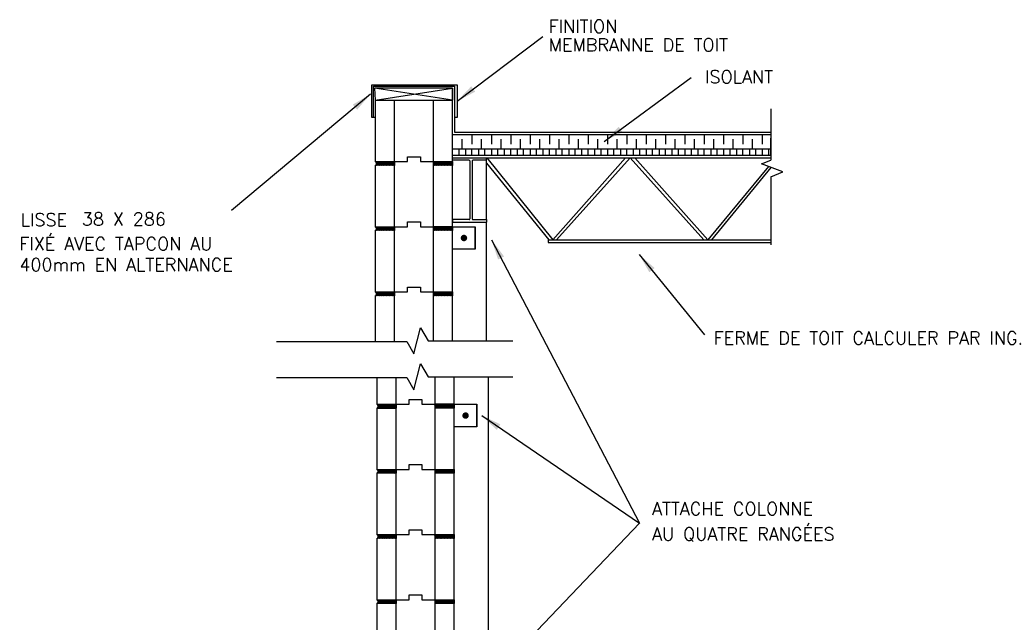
# Model space of a CAD drawing. Extents: x 3110 to 32552, y 39 to 6396.
# Tile 8 of 9: x 25741 to 28793, y 2426 to 4294. Entities that reach past the tile are written whole.
import ezdxf

# ---------------------------------------------------------------- set-up
doc = ezdxf.new("R2010")
doc.units = 0
doc.layers.get('0').update_dxf_attribs({"linetype": 'CONTINUOUS'})
for name, color, linetype in [('ACIER', 6, 'CONTINUOUS'), ('BOIS', 2, 'CONTINUOUS'), ('DIVISION', 211, 'CONTINUOUS'), ('FINITION', 5, 'CONTINUOUS'), ('ISOBLOC', 3, 'CONTINUOUS'), ('ISOLANT', 9, 'CONTINUOUS'), ('MEMBRANNE TOIT', 130, 'CONTINUOUS'), ('MORTIER', 8, 'CONTINUOUS'), ('SPECIFICATION', 1, 'CONTINUOUS')]:
    doc.layers.add(name, color=color, linetype=linetype)
doc.styles.add('ROMANS', font='romans')
doc.dimstyles.new('TGC', dxfattribs={"dimtxt": 2, "dimasz": 3, "dimexe": 2.5, "dimexo": 2.5, "dimgap": 1, "dimtad": 2, "dimdec": 0, "dimzin": 9, "dimtxsty": 'ROMANS', "dimblk": 'OBLIQUE', "dimcen": 1, "dimdle": 1.5, "dimclrd": 1, "dimclre": 1, "dimclrt": 1, "dimaunit": 1, "dimadec": 4, "dimazin": 0, "dimtfac": 1, "dimtdec": 0, "dimtmove": 0, "dimatfit": 3, "dimfxl": 1, "dimtzin": 0, "dimarcsym": 0})

# ---------------------------------------------------------------- blocks, each defined once
blk = doc.blocks.new('_Oblique')
at = {"color": 0, "linetype": 'ByBlock', "lineweight": -2}
blk.add_line((-0.5, -0.5), (0.5, 0.5), dxfattribs=at)

msp = doc.modelspace()

# ---------------------------------------------------------------- hatches: boundary and pattern name
at = {"layer": 'MORTIER'}
h = msp.add_hatch(dxfattribs=at)
h.set_pattern_fill('STEEL', color=256, style=0)
h.set_pattern_definition([(45, (22839.0332, 2147.564), (-2.245064, 2.245064), []), (45, (22839.0332, 2149.1516), (-2.245064, 2.245064), [])])
h.paths.add_polyline_path([(27083, 3842.6), (27083, 3854.6), (27023, 3854.6), (27023, 3842.6)])
h.paths.add_polyline_path([(26843, 3854.6, -0.746287), (26843, 3842.6), (26903, 3842.6), (26903, 3854.6)])
h = msp.add_hatch(dxfattribs=at)
h.set_pattern_fill('STEEL', color=256, style=0)
h.set_pattern_definition([(45, (22839.0332, 1945.564), (-2.245064, 2.245064), []), (45, (22839.0332, 1947.1516), (-2.245064, 2.245064), [])])
h.paths.add_polyline_path([(27083, 3640.6), (27083, 3652.6), (27023, 3652.6), (27023, 3640.6)])
h.paths.add_polyline_path([(26843, 3652.6, -0.746287), (26843, 3640.6), (26903, 3640.6), (26903, 3652.6)])
h = msp.add_hatch(dxfattribs=at)
h.set_pattern_fill('STEEL', color=256, style=0)
h.set_pattern_definition([(45, (22839.0332, 1743.564), (-2.245064, 2.245064), []), (45, (22839.0332, 1745.1516), (-2.245064, 2.245064), [])])
h.paths.add_polyline_path([(27083, 3438.6), (27083, 3450.6), (27023, 3450.6), (27023, 3438.6)])
h.paths.add_polyline_path([(26843, 3450.6, -0.746287), (26843, 3438.6), (26903, 3438.6), (26903, 3450.6)])
h = msp.add_hatch(dxfattribs=at)
h.set_pattern_fill('STEEL', color=256, style=0)
h.set_pattern_definition([(45, (22844.0043, 1395.1165), (-2.245064, 2.245064), []), (45, (22844.0043, 1396.704), (-2.245064, 2.245064), [])])
h.paths.add_polyline_path([(27087.9, 3090.1), (27087.9, 3102.1), (27027.9, 3102.1), (27027.9, 3090.1)])
h.paths.add_polyline_path([(26847.9, 3102.1, -0.746287), (26847.9, 3090.1), (26907.9, 3090.1), (26907.9, 3102.1)])
h = msp.add_hatch(dxfattribs=at)
h.set_pattern_fill('STEEL', color=256, style=0)
h.set_pattern_definition([(45, (22844.0043, 1193.1165), (-2.245064, 2.245064), []), (45, (22844.0043, 1194.704), (-2.245064, 2.245064), [])])
h.paths.add_polyline_path([(27087.9, 2888.1), (27087.9, 2900.1), (27027.9, 2900.1), (27027.9, 2888.1)])
h.paths.add_polyline_path([(26847.9, 2900.1, -0.746287), (26847.9, 2888.1), (26907.9, 2888.1), (26907.9, 2900.1)])
h = msp.add_hatch(dxfattribs=at)
h.set_pattern_fill('STEEL', color=256, style=0)
h.set_pattern_definition([(45, (22844.0043, 991.1165), (-2.245064, 2.245064), []), (45, (22844.0043, 992.704), (-2.245064, 2.245064), [])])
h.paths.add_polyline_path([(27087.9, 2686.1), (27087.9, 2698.1), (27027.9, 2698.1), (27027.9, 2686.1)])
h.paths.add_polyline_path([(26847.9, 2698.1, -0.746287), (26847.9, 2686.1), (26907.9, 2686.1), (26907.9, 2698.1)])
h = msp.add_hatch(dxfattribs=at)
h.set_pattern_fill('STEEL', color=256, style=0)
h.set_pattern_definition([(45, (22844.0043, 789.1165), (-2.245064, 2.245064), []), (45, (22844.0043, 790.704), (-2.245064, 2.245064), [])])
h.paths.add_polyline_path([(27087.9, 2484.1), (27087.9, 2496.1), (27027.9, 2496.1), (27027.9, 2484.1)])
h.paths.add_polyline_path([(26847.9, 2496.1, -0.746287), (26847.9, 2484.1), (26907.9, 2484.1), (26907.9, 2496.1)])

# ---------------------------------------------------------------- linework, layer by layer
at = {"layer": 'ACIER'}
for p, q in [((28069.6, 3874.3), (28069.6, 3926.7)), ((27083, 3893.8), (28069.6, 3893.8)), ((27103, 3874.3), (27103, 3893.8)), ((27103, 3893.8), (27123, 3893.8)), ((27123, 3893.8), (27123, 3874.3)), ((27143, 3874.3), (27143, 3893.8)), ((27143, 3874.3), (27143, 3893.8)), ((27163, 3893.8), (27163, 3874.3)), ((27183, 3874.3), (27183, 3893.8)), ((27183, 3874.3), (27183, 3893.8)), ((27203, 3893.8), (27203, 3874.3)), ((27223, 3874.3), (27223, 3893.8)), ((27223, 3874.3), (27223, 3893.8)), ((27243, 3893.8), (27243, 3874.3)), ((27263, 3874.3), (27263, 3893.8)), ((27263, 3874.3), (27263, 3893.8)), ((27283, 3893.8), (27283, 3874.3)), ((27303, 3874.3), (27303, 3893.8)), ((27303, 3874.3), (27303, 3893.8)), ((27323, 3893.8), (27323, 3874.3)), ((27343, 3874.3), (27343, 3893.8)), ((27343, 3874.3), (27343, 3893.8)), ((27363, 3893.8), (27363, 3874.3)), ((27383, 3874.3), (27383, 3893.8)), ((27383, 3874.3), (27383, 3893.8)), ((27403, 3893.8), (27403, 3874.3)), ((27423, 3874.3), (27423, 3893.8)), ((27423, 3874.3), (27423, 3893.8)), ((27443, 3893.8), (27443, 3874.3)), ((27463, 3874.3), (27463, 3893.8)), ((27463, 3874.3), (27463, 3893.8)), ((27483, 3893.8), (27483, 3874.3)), ((27503, 3874.3), (27503, 3893.8)), ((27503, 3874.3), (27503, 3893.8)), ((27523, 3893.8), (27523, 3874.3)), ((27543, 3874.3), (27543, 3893.8)), ((27543, 3874.3), (27543, 3893.8)), ((27563, 3893.8), (27563, 3874.3)), ((27583, 3874.3), (27583, 3893.8)), ((27583, 3874.3), (27583, 3893.8)), ((27603, 3893.8), (27603, 3874.3)), ((27623, 3874.3), (27623, 3893.8)), ((27623, 3874.3), (27623, 3893.8)), ((27643, 3893.8), (27643, 3874.3)), ((27663, 3874.3), (27663, 3893.8)), ((27663, 3874.3), (27663, 3893.8)), ((27683, 3893.8), (27683, 3874.3)), ((27703, 3874.3), (27703, 3893.8)), ((27703, 3874.3), (27703, 3893.8)), ((27723, 3893.8), (27723, 3874.3)), ((27743, 3874.3), (27743, 3893.8)), ((27743, 3874.3), (27743, 3893.8)), ((27763, 3893.8), (27763, 3874.3)), ((27783, 3874.3), (27783, 3893.8)), ((27783, 3874.3), (27783, 3893.8)), ((27803, 3893.8), (27803, 3874.3)), ((27823, 3874.3), (27823, 3893.8)), ((27823, 3874.3), (27823, 3893.8)), ((27843, 3893.8), (27843, 3874.3)), ((27863, 3874.3), (27863, 3893.8)), ((27863, 3874.3), (27863, 3893.8)), ((27883, 3893.8), (27883, 3874.3)), ((27903, 3874.3), (27903, 3893.8)), ((27903, 3874.3), (27903, 3893.8)), ((27923, 3893.8), (27923, 3874.3)), ((27943, 3874.3), (27943, 3893.8)), ((27943, 3874.3), (27943, 3893.8)), ((27963, 3893.8), (27963, 3874.3)), ((27983, 3874.3), (27983, 3893.8)), ((27983, 3874.3), (27983, 3893.8)), ((28003, 3893.8), (28003, 3874.3)), ((28023, 3874.3), (28023, 3893.8)), ((28023, 3874.3), (28023, 3893.8)), ((28043, 3893.8), (28043, 3874.3)), ((28063, 3874.3), (28063, 3893.8)), ((27083, 3874.3), (28069.6, 3874.3)), ((27083, 3866.1), (27175, 3866.1)), ((27083, 3866.1), (28069.6, 3866.1)), ((27133.9, 3858.4), (27083, 3858.4)), ((27123, 3874.3), (27143, 3874.3)), ((27135.9, 3856.4), (27135.9, 3676.7)), ((27143.9, 3856.4), (27143.9, 3676.7)), ((27188.3, 3858.4), (27145.9, 3858.4)), ((27188.3, 3674.7), (27188.3, 3866.1)), ((27188.3, 3849.8), (27381.5, 3611.9)), ((27189.2, 3866.1), (27393.4, 3611.9)), ((27619.3, 3866.1), (27393.4, 3611.9)), ((27633.5, 3866.1), (27405.3, 3611.9)), ((27633.5, 3866.1), (27861.8, 3611.9)), ((27647.8, 3866.1), (27873.7, 3611.9)), ((28061.9, 3839.5), (27873.7, 3611.9)), ((28069.6, 3836.2), (27885.5, 3611.9)), ((27133.9, 3674.7), (27083, 3674.7)), ((27083, 3674.7), (27083, 3666.7)), ((27083, 3666.7), (27188, 3666.7)), ((27145.9, 3674.7), (27188, 3674.7)), ((27175, 3666.7), (27175, 3665.5)), ((27188, 3674.7), (27188, 3666.7)), ((27188.3, 3298.9), (27188.3, 3665.5)), ((27083, 3652.6), (27023, 3652.6)), ((27023, 3652.6), (27023, 3622.8)), ((27083, 3652.6), (27153.3, 3652.6)), ((27083, 3582.6), (27083, 3652.6)), ((27153.3, 3652.6), (27153.3, 3582.6)), ((27153.3, 3582.6), (27153.3, 3652.6)), ((27379.1, 3611.9), (28069.6, 3611.9)), ((27379.1, 3611.9), (27379.1, 3603.9)), ((27379.1, 3603.9), (28069.6, 3603.9)), ((27153.3, 3582.6), (27083, 3582.6)), ((27193.2, 3187.1), (27193.2, 1486.1)), ((27087.9, 3102.1), (27027.9, 3102.1)), ((27027.9, 3102.1), (27027.9, 3072.3)), ((27087.9, 3102.1), (27158.2, 3102.1)), ((27087.9, 3032.1), (27087.9, 3102.1)), ((27158.2, 3102.1), (27158.2, 3032.1)), ((27158.2, 3102.1), (27158.2, 3032.1)), ((27158.2, 3032.1), (27158.2, 3102.1)), ((27158.2, 3032.1), (27087.9, 3032.1))]:
    msp.add_line(p, q, dxfattribs=at)
at = {"layer": 'ACIER', "const_width": 10}
for points in [[(27113.1, 3617.6, 1), (27123.1, 3617.6, 1)], [(27118.1, 3067.1, 1), (27128.1, 3067.1, 1)]]:
    msp.add_lwpolyline(points, format="xyb", close=True, dxfattribs=at)
at = {"layer": 'ACIER'}
for centre, start, end in [((27133.9, 3856.4), 0, 90), ((27145.9, 3856.4), 90, 180), ((27133.9, 3676.7), 270, 0), ((27145.9, 3676.7), 180, 270)]:
    msp.add_arc(centre, 2, start, end, dxfattribs=at)
at = {"layer": 'BOIS'}
for p, q in [((27083, 4082.6), (26841.2, 4082.6)), ((26841.2, 4082.6), (26843, 4044.6)), ((27083, 4044.6), (26841.2, 4082.6)), ((26843, 4044.6), (27083, 4082.6)), ((27083, 4044.6), (27083, 4082.6)), ((27083, 4082.6), (27083, 4044.6)), ((26843, 4044.6), (27083, 4044.6))]:
    msp.add_line(p, q, dxfattribs=at)
at = {"layer": 'DIVISION'}
for p, q in [((28069.6, 4017.6), (28069.6, 3859.4)), ((28040.5, 3847.6), (28069.6, 3859.4)), ((28106.8, 3822.6), (28040.5, 3847.6)), ((28069.6, 3836.7), (28069.6, 3836.2)), ((28069.6, 3807.2), (28106.8, 3822.6)), ((28069.6, 3807.2), (28069.6, 3596.9)), ((26962.3, 3259), (26983.7, 3338.8)), ((26983.7, 3338.8), (27006.7, 3298.9)), ((27006.7, 3298.9), (27269.4, 3298.9)), ((26537.4, 3296.5), (26940.6, 3296.5)), ((26537.4, 3296.5), (26940.6, 3296.5)), ((26940.6, 3296.5), (26962.3, 3259)), ((26962.3, 3147.2), (26983.7, 3227)), ((26983.7, 3227), (27006.7, 3187.1)), ((26537.4, 3184.7), (26940.6, 3184.7)), ((26537.4, 3184.7), (26940.6, 3184.7)), ((26940.6, 3184.7), (26962.3, 3147.2)), ((27006.7, 3187.1), (27269.4, 3187.1))]:
    msp.add_line(p, q, dxfattribs=at)
at = {"layer": 'FINITION'}
for p, q in [((26832.4, 3991.2), (26832.4, 4092)), ((26832.4, 4092), (27096.7, 4092)), ((27096.7, 4092), (27096.7, 3991.2)), ((26843, 3991.2), (26832.4, 3991.2)), ((27096.7, 3991.2), (27089.1, 3991.2))]:
    msp.add_line(p, q, dxfattribs=at)
at = {"layer": 'ISOBLOC'}
for p, q in [((26843, 4044.6), (26843, 3854.6)), ((26903, 3854.6), (26903, 4044.6)), ((27023, 4044.6), (27023, 3854.6)), ((27083, 3854.6), (27083, 4044.6)), ((26843, 3854.6), (26903, 3854.6)), ((26903, 3854.6), (26943, 3854.6)), ((26903, 3854.6), (26903, 3842.6)), ((26903, 3854.6), (26943, 3854.6)), ((26943, 3854.6), (26943, 3869.6)), ((26943, 3869.6), (26983, 3869.6)), ((26943, 3854.6), (26943, 3869.6)), ((26943, 3869.6), (26983, 3869.6)), ((26983, 3869.6), (26983, 3854.6)), ((26983, 3869.6), (26983, 3854.6)), ((26983, 3854.6), (27023, 3854.6)), ((26983, 3854.6), (27023, 3854.6)), ((27023, 3854.6), (27023, 3842.6)), ((27023, 3854.6), (27083, 3854.6)), ((26843, 3842.6), (26843, 3652.6)), ((26903, 3652.6), (26903, 3842.6)), ((27023, 3842.6), (27023, 3652.6)), ((27083, 3652.6), (27083, 3842.6)), ((26943, 3652.6), (26943, 3667.6)), ((26943, 3667.6), (26983, 3667.6)), ((26943, 3652.6), (26943, 3667.6)), ((26943, 3667.6), (26983, 3667.6)), ((26983, 3667.6), (26983, 3652.6)), ((26983, 3667.6), (26983, 3652.6)), ((26843, 3652.6), (26903, 3652.6)), ((26843, 3640.6), (26843, 3450.6)), ((26903, 3652.6), (26943, 3652.6)), ((26903, 3652.6), (26903, 3640.6)), ((26903, 3652.6), (26943, 3652.6)), ((26903, 3450.6), (26903, 3640.6)), ((26983, 3652.6), (27023, 3652.6)), ((26983, 3652.6), (27023, 3652.6)), ((27023, 3652.6), (27023, 3640.6)), ((27023, 3652.6), (27083, 3652.6)), ((27023, 3640.6), (27023, 3450.6)), ((27083, 3450.6), (27083, 3640.6)), ((26843, 3450.6), (26903, 3450.6)), ((26903, 3450.6), (26943, 3450.6)), ((26903, 3450.6), (26903, 3438.6)), ((26903, 3450.6), (26943, 3450.6)), ((26943, 3450.6), (26943, 3465.6)), ((26943, 3465.6), (26983, 3465.6)), ((26943, 3450.6), (26943, 3465.6)), ((26943, 3465.6), (26983, 3465.6)), ((26983, 3465.6), (26983, 3450.6)), ((26983, 3465.6), (26983, 3450.6)), ((26983, 3450.6), (27023, 3450.6)), ((26983, 3450.6), (27023, 3450.6)), ((27023, 3450.6), (27023, 3438.6)), ((27023, 3450.6), (27083, 3450.6)), ((26843, 3438.6), (26843, 3296.5)), ((26903, 3296.5), (26903, 3438.6)), ((27023, 3438.6), (27023, 3298.9)), ((27083, 3298.9), (27083, 3438.6)), ((26847.9, 3184.7), (26847.9, 3102.1)), ((26907.9, 3102.1), (26907.9, 3184.7)), ((27027.9, 3187.1), (27027.9, 3102.1)), ((27087.9, 3102.1), (27087.9, 3187.1)), ((26947.9, 3102.1), (26947.9, 3117.1)), ((26947.9, 3117.1), (26987.9, 3117.1)), ((26947.9, 3102.1), (26947.9, 3117.1)), ((26947.9, 3117.1), (26987.9, 3117.1)), ((26947.9, 3102.1), (26947.9, 3117.1)), ((26947.9, 3117.1), (26987.9, 3117.1)), ((26947.9, 3102.1), (26947.9, 3117.1)), ((26947.9, 3117.1), (26987.9, 3117.1)), ((26987.9, 3117.1), (26987.9, 3102.1)), ((26987.9, 3117.1), (26987.9, 3102.1)), ((26987.9, 3117.1), (26987.9, 3102.1)), ((26987.9, 3117.1), (26987.9, 3102.1)), ((26847.9, 3102.1), (26907.9, 3102.1)), ((26847.9, 3090.1), (26847.9, 2900.1)), ((26847.9, 3090.1), (26907.9, 3090.1)), ((26907.9, 3102.1), (26947.9, 3102.1)), ((26907.9, 3102.1), (26947.9, 3102.1)), ((26907.9, 3102.1), (26947.9, 3102.1)), ((26907.9, 3102.1), (26907.9, 3090.1)), ((26907.9, 3102.1), (26947.9, 3102.1)), ((26907.9, 2900.1), (26907.9, 3090.1)), ((26987.9, 3102.1), (27027.9, 3102.1)), ((26987.9, 3102.1), (27027.9, 3102.1)), ((26987.9, 3102.1), (27027.9, 3102.1)), ((26987.9, 3102.1), (27027.9, 3102.1)), ((27027.9, 3102.1), (27027.9, 3090.1)), ((27027.9, 3102.1), (27087.9, 3102.1)), ((27027.9, 3090.1), (27027.9, 2900.1)), ((27087.9, 3090.1), (27027.9, 3090.1)), ((27087.9, 2900.1), (27087.9, 3090.1)), ((26847.9, 2900.1), (26907.9, 2900.1)), ((26907.9, 2900.1), (26947.9, 2900.1)), ((26907.9, 2900.1), (26907.9, 2888.1)), ((26907.9, 2900.1), (26947.9, 2900.1)), ((26947.9, 2900.1), (26947.9, 2915.1)), ((26947.9, 2915.1), (26987.9, 2915.1)), ((26947.9, 2900.1), (26947.9, 2915.1)), ((26947.9, 2915.1), (26987.9, 2915.1)), ((26987.9, 2915.1), (26987.9, 2900.1)), ((26987.9, 2915.1), (26987.9, 2900.1)), ((26987.9, 2900.1), (27027.9, 2900.1)), ((26987.9, 2900.1), (27027.9, 2900.1)), ((27027.9, 2900.1), (27027.9, 2888.1)), ((27027.9, 2900.1), (27087.9, 2900.1)), ((26907.9, 2888.1), (26847.9, 2888.1)), ((26847.9, 2888.1), (26847.9, 2698.1)), ((26907.9, 2698.1), (26907.9, 2888.1)), ((27087.9, 2888.1), (27027.9, 2888.1)), ((27027.9, 2888.1), (27027.9, 2698.1)), ((27087.9, 2698.1), (27087.9, 2888.1)), ((26847.9, 2698.1), (26907.9, 2698.1)), ((26847.9, 2686.1), (26847.9, 2496.1)), ((26907.9, 2698.1), (26947.9, 2698.1)), ((26907.9, 2698.1), (26947.9, 2698.1)), ((26907.9, 2698.1), (26947.9, 2698.1)), ((26907.9, 2698.1), (26907.9, 2686.1)), ((26907.9, 2698.1), (26947.9, 2698.1)), ((26907.9, 2496.1), (26907.9, 2686.1)), ((26947.9, 2698.1), (26947.9, 2713.1)), ((26947.9, 2713.1), (26987.9, 2713.1)), ((26947.9, 2698.1), (26947.9, 2713.1)), ((26947.9, 2713.1), (26987.9, 2713.1)), ((26947.9, 2698.1), (26947.9, 2713.1)), ((26947.9, 2713.1), (26987.9, 2713.1)), ((26947.9, 2698.1), (26947.9, 2713.1)), ((26947.9, 2713.1), (26987.9, 2713.1)), ((26987.9, 2713.1), (26987.9, 2698.1)), ((26987.9, 2713.1), (26987.9, 2698.1)), ((26987.9, 2713.1), (26987.9, 2698.1)), ((26987.9, 2713.1), (26987.9, 2698.1)), ((26987.9, 2698.1), (27027.9, 2698.1)), ((26987.9, 2698.1), (27027.9, 2698.1)), ((26987.9, 2698.1), (27027.9, 2698.1)), ((26987.9, 2698.1), (27027.9, 2698.1)), ((27027.9, 2698.1), (27027.9, 2686.1)), ((27027.9, 2698.1), (27087.9, 2698.1)), ((27027.9, 2686.1), (27027.9, 2496.1)), ((27087.9, 2496.1), (27087.9, 2686.1)), ((26947.9, 2496.1), (26947.9, 2511.1)), ((26947.9, 2511.1), (26987.9, 2511.1)), ((26947.9, 2496.1), (26947.9, 2511.1)), ((26947.9, 2511.1), (26987.9, 2511.1)), ((26987.9, 2511.1), (26987.9, 2496.1)), ((26987.9, 2511.1), (26987.9, 2496.1)), ((26847.9, 2496.1), (26907.9, 2496.1)), ((26907.9, 2484.1), (26847.9, 2484.1)), ((26847.9, 2484.1), (26847.9, 2294.1)), ((26907.9, 2496.1), (26947.9, 2496.1)), ((26907.9, 2496.1), (26907.9, 2484.1)), ((26907.9, 2496.1), (26947.9, 2496.1)), ((26907.9, 2294.1), (26907.9, 2484.1)), ((26987.9, 2496.1), (27027.9, 2496.1)), ((26987.9, 2496.1), (27027.9, 2496.1)), ((27027.9, 2496.1), (27027.9, 2484.1)), ((27027.9, 2496.1), (27087.9, 2496.1)), ((27087.9, 2484.1), (27027.9, 2484.1)), ((27027.9, 2484.1), (27027.9, 2294.1)), ((27087.9, 2294.1), (27087.9, 2484.1))]:
    msp.add_line(p, q, dxfattribs=at)
at = {"layer": 'ISOLANT'}
for p, q in [((27083, 3938.8), (28069.6, 3938.8)), ((27113, 3938.8), (27143, 3938.8)), ((27143, 3938.8), (27143, 3908.5)), ((27203, 3938.8), (27203, 3908.5)), ((27263, 3938.8), (27263, 3908.5)), ((27323, 3938.8), (27323, 3908.5)), ((27383, 3938.8), (27383, 3908.5)), ((27443, 3938.8), (27443, 3908.5)), ((27503, 3938.8), (27503, 3908.5)), ((27563, 3938.8), (27563, 3908.5)), ((27623, 3938.8), (27623, 3908.5)), ((27683, 3938.8), (27683, 3908.5)), ((27743, 3938.8), (27743, 3908.5)), ((27803, 3938.8), (27803, 3908.5)), ((27863, 3938.8), (27863, 3908.5)), ((27923, 3938.8), (27923, 3908.5)), ((27983, 3938.8), (27983, 3908.5)), ((28043, 3938.8), (28043, 3908.5)), ((27113, 3893.8), (27113, 3924)), ((27173, 3893.8), (27173, 3924)), ((27233, 3893.8), (27233, 3924)), ((27293, 3893.8), (27293, 3924)), ((27353, 3893.8), (27353, 3924)), ((27413, 3893.8), (27413, 3924)), ((27473, 3893.8), (27473, 3924)), ((27533, 3893.8), (27533, 3924)), ((27593, 3893.8), (27593, 3924)), ((27653, 3893.8), (27653, 3924)), ((27713, 3893.8), (27713, 3924)), ((27773, 3893.8), (27773, 3924)), ((27833, 3893.8), (27833, 3924)), ((27893, 3893.8), (27893, 3924)), ((27953, 3893.8), (27953, 3924)), ((28013, 3893.8), (28013, 3924))]:
    msp.add_line(p, q, dxfattribs=at)
at = {"layer": 'MEMBRANNE TOIT'}
for p, q in [((26837.9, 3991.2), (26837.9, 4088.5)), ((26837.9, 4088.5), (27089.1, 4088.5)), ((27089.1, 4088.5), (27089.1, 3945.8)), ((27089.1, 3945.8), (28069.6, 3945.8))]:
    msp.add_line(p, q, dxfattribs=at)
at = {"layer": 'MORTIER'}
for p, q in [((27083, 3854.6), (27083, 3842.6)), ((27083, 3652.6), (27083, 3640.6)), ((27083, 3450.6), (27083, 3438.6)), ((27087.9, 3102.1), (27087.9, 3090.1)), ((27087.9, 2900.1), (27087.9, 2888.1)), ((27087.9, 2698.1), (27087.9, 2686.1)), ((27087.9, 2496.1), (27087.9, 2484.1))]:
    msp.add_line(p, q, dxfattribs=at)
for centre in [(26841.2, 3848.6), (26841.2, 3646.6), (26841.2, 3444.6), (26846.2, 3096.1), (26846.2, 2894.1), (26846.2, 2692.1), (26846.2, 2490.1)]:
    msp.add_arc(centre, 6.26, 286.533, 73.467, dxfattribs=at)

# ---------------------------------------------------------------- texts
at = {"layer": 'SPECIFICATION', "style": 'ROMANS'}
for s, p in [('FINITION', (27380.9, 4253.7)), ('MEMBRANNE DE TOIT', (27380.9, 4196.3)), ('ISOLANT', (27865.4, 4097.3)), ('LISSE', (25743.5, 3654)), ('38 X 286', (25933.7, 3656.3)), ('FIXÉ AVEC TAPCON AU', (25739.8, 3579.7)), ('400mm EN ALTERNANCE', (25739.8, 3514.9)), ('FERME DE TOIT CALCULER PAR ING.', (27892.4, 3287.7)), ('ATTACHE COLONNE', (27701.4, 2758.3)), ('AU QUATRE RANGÉES', (27701.4, 2680))]:
    msp.add_text(s, height=40, dxfattribs=at).set_placement(p)

# ---------------------------------------------------------------- leaders
at = {"layer": 'SPECIFICATION'}
for points in [[(27096.7, 4041.6), (27362.2, 4241.8)], [(27552.9, 3916.9), (27822.8, 4114.8)], [(26828.4, 4063.6), (26397.4, 3702.4)], [(27204, 3611.6), (27661.9, 2733.4)], [(27661.1, 3566.8), (27864.1, 3317.4)], [(27173.5, 3066.9), (27661.9, 2733.4)], [(27204, 2253.4), (27661.9, 2733.4)]]:
    msp.add_leader(points, dimstyle='TGC', override={"dimscale": 21, "dimgap": 1, "dimtad": 0}, dxfattribs=at)

doc.saveas('drawing.dxf')
